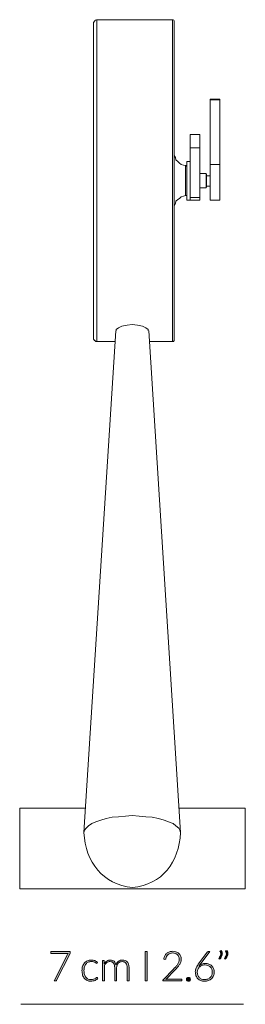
# Model space of a CAD drawing. Header units: inches. Extents: x 40 to 168, y -197 to -113.
# Tile 3 of 3: x 149 to 168, y -197 to -113. Entities that reach past the tile are written whole.
import ezdxf

# ---------------------------------------------------------------- set-up
doc = ezdxf.new("R2010")
doc.units = ezdxf.units.IN
doc.header["$MEASUREMENT"] = 0
doc.layers.add('Capa 1', color=7, linetype='Continuous')

# ---------------------------------------------------------------- blocks, each defined once
blk = doc.blocks.new('block 5')
at = {"layer": 'Capa 1'}
h = blk.add_hatch(color=250, dxfattribs=at)
h.dxf.hatch_style = 2
edge = h.paths.add_edge_path()
edge.add_spline(control_points=[(153.597, -192.561), (153.597, -192.561), (153.597, -192.637), (153.597, -192.637), (153.597, -192.657), (153.595, -192.674), (153.591, -192.688), (153.587, -192.703), (153.582, -192.716), (153.576, -192.726), (153.576, -192.726), (152.435, -194.986), (152.435, -194.986), (152.425, -195.005), (152.413, -195.02), (152.397, -195.032), (152.381, -195.043), (152.36, -195.049), (152.335, -195.049), (152.335, -195.049), (152.22, -195.049), (152.22, -195.049), (152.22, -195.049), (153.368, -192.799), (153.368, -192.799), (153.384, -192.768), (153.402, -192.74), (153.423, -192.716), (153.423, -192.716), (151.988, -192.716), (151.988, -192.716), (151.975, -192.716), (151.964, -192.711), (151.956, -192.701), (151.947, -192.692), (151.942, -192.681), (151.942, -192.668), (151.942, -192.668), (151.942, -192.561), (151.942, -192.561), (151.942, -192.561), (153.597, -192.561), (153.597, -192.561)], knot_values=[0, 0, 0, 0, 1, 1, 1, 2, 2, 2, 3, 3, 3, 4, 4, 4, 5, 5, 5, 6, 6, 6, 7, 7, 7, 8, 8, 8, 9, 9, 9, 10, 10, 10, 11, 11, 11, 12, 12, 12, 13, 13, 13, 14, 14, 14, 14], degree=3, periodic=1)
h = blk.add_hatch(color=250, dxfattribs=at)
h.dxf.hatch_style = 2
edge = h.paths.add_edge_path()
edge.add_spline(control_points=[(155.869, -193.533), (155.863, -193.539), (155.857, -193.544), (155.852, -193.548), (155.847, -193.552), (155.84, -193.554), (155.83, -193.554), (155.819, -193.554), (155.802, -193.546), (155.782, -193.531), (155.761, -193.515), (155.734, -193.497), (155.7, -193.479), (155.666, -193.46), (155.624, -193.443), (155.573, -193.427), (155.522, -193.411), (155.46, -193.403), (155.387, -193.403), (155.286, -193.403), (155.197, -193.421), (155.119, -193.457), (155.041, -193.492), (154.975, -193.544), (154.922, -193.611), (154.869, -193.678), (154.828, -193.758), (154.8, -193.853), (154.772, -193.949), (154.757, -194.055), (154.757, -194.173), (154.757, -194.296), (154.772, -194.405), (154.801, -194.5), (154.829, -194.596), (154.87, -194.675), (154.923, -194.74), (154.976, -194.806), (155.04, -194.855), (155.114, -194.889), (155.189, -194.923), (155.273, -194.94), (155.364, -194.94), (155.449, -194.94), (155.519, -194.93), (155.576, -194.91), (155.633, -194.89), (155.68, -194.868), (155.717, -194.845), (155.754, -194.822), (155.783, -194.8), (155.805, -194.78), (155.826, -194.76), (155.844, -194.75), (155.856, -194.75), (155.872, -194.75), (155.884, -194.756), (155.892, -194.768), (155.892, -194.768), (155.937, -194.824), (155.937, -194.824), (155.911, -194.859), (155.876, -194.892), (155.835, -194.922), (155.794, -194.953), (155.748, -194.979), (155.697, -195.001), (155.645, -195.024), (155.589, -195.041), (155.528, -195.054), (155.468, -195.065), (155.405, -195.072), (155.34, -195.072), (155.228, -195.072), (155.126, -195.052), (155.034, -195.011), (154.942, -194.971), (154.863, -194.912), (154.797, -194.835), (154.731, -194.759), (154.679, -194.664), (154.642, -194.553), (154.606, -194.442), (154.587, -194.315), (154.587, -194.173), (154.587, -194.039), (154.605, -193.918), (154.64, -193.807), (154.675, -193.698), (154.726, -193.603), (154.794, -193.523), (154.861, -193.443), (154.944, -193.381), (155.042, -193.337), (155.14, -193.293), (155.252, -193.271), (155.378, -193.271), (155.492, -193.271), (155.593, -193.289), (155.682, -193.326), (155.77, -193.362), (155.847, -193.411), (155.913, -193.474), (155.913, -193.474), (155.869, -193.533), (155.869, -193.533)], knot_values=[0, 0, 0, 0, 1, 1, 1, 2, 2, 2, 3, 3, 3, 4, 4, 4, 5, 5, 5, 6, 6, 6, 7, 7, 7, 8, 8, 8, 9, 9, 9, 10, 10, 10, 11, 11, 11, 12, 12, 12, 13, 13, 13, 14, 14, 14, 15, 15, 15, 16, 16, 16, 17, 17, 17, 18, 18, 18, 19, 19, 19, 20, 20, 20, 21, 21, 21, 22, 22, 22, 23, 23, 23, 24, 24, 24, 25, 25, 25, 26, 26, 26, 27, 27, 27, 28, 28, 28, 29, 29, 29, 30, 30, 30, 31, 31, 31, 32, 32, 32, 33, 33, 33, 34, 34, 34, 35, 35, 35, 35], degree=3, periodic=1)
h = blk.add_hatch(color=250, dxfattribs=at)
h.dxf.hatch_style = 2
edge = h.paths.add_edge_path()
edge.add_spline(control_points=[(156.317, -195.049), (156.317, -195.049), (156.317, -193.299), (156.317, -193.299), (156.317, -193.299), (156.409, -193.299), (156.409, -193.299), (156.439, -193.299), (156.457, -193.314), (156.461, -193.344), (156.461, -193.344), (156.477, -193.596), (156.477, -193.596), (156.511, -193.548), (156.548, -193.505), (156.586, -193.465), (156.625, -193.425), (156.666, -193.39), (156.711, -193.362), (156.754, -193.333), (156.801, -193.311), (156.851, -193.295), (156.901, -193.28), (156.953, -193.271), (157.009, -193.271), (157.136, -193.271), (157.238, -193.308), (157.314, -193.383), (157.391, -193.457), (157.442, -193.561), (157.469, -193.694), (157.49, -193.621), (157.52, -193.558), (157.558, -193.506), (157.596, -193.452), (157.639, -193.409), (157.689, -193.374), (157.738, -193.339), (157.791, -193.314), (157.849, -193.297), (157.907, -193.28), (157.967, -193.271), (158.028, -193.271), (158.114, -193.271), (158.192, -193.286), (158.261, -193.315), (158.33, -193.343), (158.389, -193.386), (158.438, -193.442), (158.486, -193.498), (158.523, -193.568), (158.549, -193.65), (158.575, -193.731), (158.587, -193.825), (158.587, -193.931), (158.587, -193.931), (158.587, -195.049), (158.587, -195.049), (158.587, -195.049), (158.42, -195.049), (158.42, -195.049), (158.42, -195.049), (158.42, -193.931), (158.42, -193.931), (158.42, -193.76), (158.383, -193.629), (158.31, -193.539), (158.236, -193.45), (158.13, -193.405), (157.993, -193.405), (157.932, -193.405), (157.874, -193.416), (157.818, -193.439), (157.763, -193.461), (157.713, -193.494), (157.671, -193.538), (157.628, -193.582), (157.594, -193.636), (157.569, -193.702), (157.543, -193.768), (157.531, -193.844), (157.531, -193.931), (157.531, -193.931), (157.531, -195.049), (157.531, -195.049), (157.531, -195.049), (157.364, -195.049), (157.364, -195.049), (157.364, -195.049), (157.364, -193.931), (157.364, -193.931), (157.364, -193.76), (157.33, -193.631), (157.262, -193.541), (157.194, -193.45), (157.095, -193.405), (156.964, -193.405), (156.87, -193.405), (156.781, -193.433), (156.701, -193.49), (156.62, -193.547), (156.548, -193.626), (156.485, -193.727), (156.485, -193.727), (156.485, -195.049), (156.485, -195.049), (156.485, -195.049), (156.317, -195.049), (156.317, -195.049)], knot_values=[0, 0, 0, 0, 1, 1, 1, 2, 2, 2, 3, 3, 3, 4, 4, 4, 5, 5, 5, 6, 6, 6, 7, 7, 7, 8, 8, 8, 9, 9, 9, 10, 10, 10, 11, 11, 11, 12, 12, 12, 13, 13, 13, 14, 14, 14, 15, 15, 15, 16, 16, 16, 17, 17, 17, 18, 18, 18, 19, 19, 19, 20, 20, 20, 21, 21, 21, 22, 22, 22, 23, 23, 23, 24, 24, 24, 25, 25, 25, 26, 26, 26, 27, 27, 27, 28, 28, 28, 29, 29, 29, 30, 30, 30, 31, 31, 31, 32, 32, 32, 33, 33, 33, 34, 34, 34, 35, 35, 35, 36, 36, 36, 36], degree=3, periodic=1)
at = {"layer": 'Capa 1', "lineweight": 0}
for points, knots in [([(153.597, -192.561), (153.597, -192.561), (153.597, -192.637), (153.597, -192.637), (153.597, -192.657), (153.595, -192.674), (153.591, -192.688), (153.587, -192.703), (153.582, -192.716), (153.576, -192.726), (153.576, -192.726), (152.435, -194.986), (152.435, -194.986), (152.425, -195.005), (152.413, -195.02), (152.397, -195.032), (152.381, -195.043), (152.36, -195.049), (152.335, -195.049), (152.335, -195.049), (152.22, -195.049), (152.22, -195.049), (152.22, -195.049), (153.368, -192.799), (153.368, -192.799), (153.384, -192.768), (153.402, -192.74), (153.423, -192.716), (153.423, -192.716), (151.988, -192.716), (151.988, -192.716), (151.975, -192.716), (151.964, -192.711), (151.956, -192.701), (151.947, -192.692), (151.942, -192.681), (151.942, -192.668), (151.942, -192.668), (151.942, -192.561), (151.942, -192.561), (151.942, -192.561), (153.597, -192.561), (153.597, -192.561)], [0, 0, 0, 0, 1, 1, 1, 2, 2, 2, 3, 3, 3, 4, 4, 4, 5, 5, 5, 6, 6, 6, 7, 7, 7, 8, 8, 8, 9, 9, 9, 10, 10, 10, 11, 11, 11, 12, 12, 12, 13, 13, 13, 14, 14, 14, 14]), ([(155.869, -193.533), (155.863, -193.539), (155.857, -193.544), (155.852, -193.548), (155.847, -193.552), (155.84, -193.554), (155.83, -193.554), (155.819, -193.554), (155.802, -193.546), (155.782, -193.531), (155.761, -193.515), (155.734, -193.497), (155.7, -193.479), (155.666, -193.46), (155.624, -193.443), (155.573, -193.427), (155.522, -193.411), (155.46, -193.403), (155.387, -193.403), (155.286, -193.403), (155.197, -193.421), (155.119, -193.457), (155.041, -193.492), (154.975, -193.544), (154.922, -193.611), (154.869, -193.678), (154.828, -193.758), (154.8, -193.853), (154.772, -193.949), (154.757, -194.055), (154.757, -194.173), (154.757, -194.296), (154.772, -194.405), (154.801, -194.5), (154.829, -194.596), (154.87, -194.675), (154.923, -194.74), (154.976, -194.806), (155.04, -194.855), (155.114, -194.889), (155.189, -194.923), (155.273, -194.94), (155.364, -194.94), (155.449, -194.94), (155.519, -194.93), (155.576, -194.91), (155.633, -194.89), (155.68, -194.868), (155.717, -194.845), (155.754, -194.822), (155.783, -194.8), (155.805, -194.78), (155.826, -194.76), (155.844, -194.75), (155.856, -194.75), (155.872, -194.75), (155.884, -194.756), (155.892, -194.768), (155.892, -194.768), (155.937, -194.824), (155.937, -194.824), (155.911, -194.859), (155.876, -194.892), (155.835, -194.922), (155.794, -194.953), (155.748, -194.979), (155.697, -195.001), (155.645, -195.024), (155.589, -195.041), (155.528, -195.054), (155.468, -195.065), (155.405, -195.072), (155.34, -195.072), (155.228, -195.072), (155.126, -195.052), (155.034, -195.011), (154.942, -194.971), (154.863, -194.912), (154.797, -194.835), (154.731, -194.759), (154.679, -194.664), (154.642, -194.553), (154.606, -194.442), (154.587, -194.315), (154.587, -194.173), (154.587, -194.039), (154.605, -193.918), (154.64, -193.807), (154.675, -193.698), (154.726, -193.603), (154.794, -193.523), (154.861, -193.443), (154.944, -193.381), (155.042, -193.337), (155.14, -193.293), (155.252, -193.271), (155.378, -193.271), (155.492, -193.271), (155.593, -193.289), (155.682, -193.326), (155.77, -193.362), (155.847, -193.411), (155.913, -193.474), (155.913, -193.474), (155.869, -193.533), (155.869, -193.533)], [0, 0, 0, 0, 1, 1, 1, 2, 2, 2, 3, 3, 3, 4, 4, 4, 5, 5, 5, 6, 6, 6, 7, 7, 7, 8, 8, 8, 9, 9, 9, 10, 10, 10, 11, 11, 11, 12, 12, 12, 13, 13, 13, 14, 14, 14, 15, 15, 15, 16, 16, 16, 17, 17, 17, 18, 18, 18, 19, 19, 19, 20, 20, 20, 21, 21, 21, 22, 22, 22, 23, 23, 23, 24, 24, 24, 25, 25, 25, 26, 26, 26, 27, 27, 27, 28, 28, 28, 29, 29, 29, 30, 30, 30, 31, 31, 31, 32, 32, 32, 33, 33, 33, 34, 34, 34, 35, 35, 35, 35]), ([(156.317, -195.049), (156.317, -195.049), (156.317, -193.299), (156.317, -193.299), (156.317, -193.299), (156.409, -193.299), (156.409, -193.299), (156.439, -193.299), (156.457, -193.314), (156.461, -193.344), (156.461, -193.344), (156.477, -193.596), (156.477, -193.596), (156.511, -193.548), (156.548, -193.505), (156.586, -193.465), (156.625, -193.425), (156.666, -193.39), (156.711, -193.362), (156.754, -193.333), (156.801, -193.311), (156.851, -193.295), (156.901, -193.28), (156.953, -193.271), (157.009, -193.271), (157.136, -193.271), (157.238, -193.308), (157.314, -193.383), (157.391, -193.457), (157.442, -193.561), (157.469, -193.694), (157.49, -193.621), (157.52, -193.558), (157.558, -193.506), (157.596, -193.452), (157.639, -193.409), (157.689, -193.374), (157.738, -193.339), (157.791, -193.314), (157.849, -193.297), (157.907, -193.28), (157.967, -193.271), (158.028, -193.271), (158.114, -193.271), (158.192, -193.286), (158.261, -193.315), (158.33, -193.343), (158.389, -193.386), (158.438, -193.442), (158.486, -193.498), (158.523, -193.568), (158.549, -193.65), (158.575, -193.731), (158.587, -193.825), (158.587, -193.931), (158.587, -193.931), (158.587, -195.049), (158.587, -195.049), (158.587, -195.049), (158.42, -195.049), (158.42, -195.049), (158.42, -195.049), (158.42, -193.931), (158.42, -193.931), (158.42, -193.76), (158.383, -193.629), (158.31, -193.539), (158.236, -193.45), (158.13, -193.405), (157.993, -193.405), (157.932, -193.405), (157.874, -193.416), (157.818, -193.439), (157.763, -193.461), (157.713, -193.494), (157.671, -193.538), (157.628, -193.582), (157.594, -193.636), (157.569, -193.702), (157.543, -193.768), (157.531, -193.844), (157.531, -193.931), (157.531, -193.931), (157.531, -195.049), (157.531, -195.049), (157.531, -195.049), (157.364, -195.049), (157.364, -195.049), (157.364, -195.049), (157.364, -193.931), (157.364, -193.931), (157.364, -193.76), (157.33, -193.631), (157.262, -193.541), (157.194, -193.45), (157.095, -193.405), (156.964, -193.405), (156.87, -193.405), (156.781, -193.433), (156.701, -193.49), (156.62, -193.547), (156.548, -193.626), (156.485, -193.727), (156.485, -193.727), (156.485, -195.049), (156.485, -195.049), (156.485, -195.049), (156.317, -195.049), (156.317, -195.049)], [0, 0, 0, 0, 1, 1, 1, 2, 2, 2, 3, 3, 3, 4, 4, 4, 5, 5, 5, 6, 6, 6, 7, 7, 7, 8, 8, 8, 9, 9, 9, 10, 10, 10, 11, 11, 11, 12, 12, 12, 13, 13, 13, 14, 14, 14, 15, 15, 15, 16, 16, 16, 17, 17, 17, 18, 18, 18, 19, 19, 19, 20, 20, 20, 21, 21, 21, 22, 22, 22, 23, 23, 23, 24, 24, 24, 25, 25, 25, 26, 26, 26, 27, 27, 27, 28, 28, 28, 29, 29, 29, 30, 30, 30, 31, 31, 31, 32, 32, 32, 33, 33, 33, 34, 34, 34, 35, 35, 35, 36, 36, 36, 36])]:
    blk.add_open_spline(points, degree=3, knots=knots, dxfattribs=at)
blk = doc.blocks.new('block 7')
at = {"layer": 'Capa 1'}
h = blk.add_hatch(color=250, dxfattribs=at)
h.dxf.hatch_style = 2
edge = h.paths.add_edge_path()
edge.add_spline(control_points=[(166.433, -192.452), (166.459, -192.496), (166.478, -192.541), (166.489, -192.584), (166.501, -192.628), (166.507, -192.673), (166.507, -192.717), (166.507, -192.809), (166.485, -192.896), (166.44, -192.981), (166.396, -193.065), (166.338, -193.142), (166.266, -193.211), (166.266, -193.211), (166.217, -193.18), (166.217, -193.18), (166.209, -193.173), (166.204, -193.164), (166.204, -193.155), (166.204, -193.146), (166.208, -193.138), (166.215, -193.131), (166.26, -193.072), (166.297, -193.013), (166.326, -192.954), (166.355, -192.895), (166.37, -192.834), (166.37, -192.77), (166.37, -192.702), (166.35, -192.633), (166.309, -192.561), (166.303, -192.551), (166.3, -192.542), (166.3, -192.533), (166.3, -192.516), (166.309, -192.504), (166.326, -192.497), (166.326, -192.497), (166.433, -192.452), (166.433, -192.452)], knot_values=[0, 0, 0, 0, 1, 1, 1, 2, 2, 2, 3, 3, 3, 4, 4, 4, 5, 5, 5, 6, 6, 6, 7, 7, 7, 8, 8, 8, 9, 9, 9, 10, 10, 10, 11, 11, 11, 12, 12, 12, 13, 13, 13, 13], degree=3, periodic=1)
edge = h.paths.add_edge_path()
edge.add_spline(control_points=[(166.906, -192.452), (166.932, -192.496), (166.951, -192.541), (166.962, -192.584), (166.974, -192.628), (166.98, -192.673), (166.98, -192.717), (166.98, -192.809), (166.958, -192.896), (166.913, -192.981), (166.869, -193.065), (166.811, -193.142), (166.739, -193.211), (166.739, -193.211), (166.69, -193.18), (166.69, -193.18), (166.682, -193.173), (166.678, -193.164), (166.678, -193.155), (166.678, -193.146), (166.681, -193.138), (166.688, -193.131), (166.733, -193.072), (166.77, -193.013), (166.799, -192.954), (166.828, -192.895), (166.843, -192.834), (166.843, -192.77), (166.843, -192.702), (166.823, -192.633), (166.782, -192.561), (166.776, -192.551), (166.773, -192.542), (166.773, -192.533), (166.773, -192.516), (166.782, -192.504), (166.799, -192.497), (166.799, -192.497), (166.906, -192.452), (166.906, -192.452)], knot_values=[0, 0, 0, 0, 1, 1, 1, 2, 2, 2, 3, 3, 3, 4, 4, 4, 5, 5, 5, 6, 6, 6, 7, 7, 7, 8, 8, 8, 9, 9, 9, 10, 10, 10, 11, 11, 11, 12, 12, 12, 13, 13, 13, 13], degree=3, periodic=1)
h = blk.add_hatch(color=250, dxfattribs=at)
h.dxf.hatch_style = 2
h.paths.add_polyline_path([(160.122, -195.049), (159.941, -195.049), (159.941, -192.561), (160.122, -192.561)])
h = blk.add_hatch(color=250, dxfattribs=at)
h.dxf.hatch_style = 2
edge = h.paths.add_edge_path()
edge.add_spline(control_points=[(162.296, -192.533), (162.39, -192.533), (162.481, -192.546), (162.567, -192.574), (162.653, -192.602), (162.729, -192.644), (162.795, -192.699), (162.861, -192.754), (162.913, -192.824), (162.952, -192.908), (162.99, -192.992), (163.01, -193.09), (163.01, -193.203), (163.01, -193.297), (162.995, -193.384), (162.966, -193.464), (162.938, -193.544), (162.899, -193.621), (162.85, -193.695), (162.8, -193.769), (162.743, -193.841), (162.678, -193.911), (162.613, -193.98), (162.545, -194.051), (162.473, -194.124), (162.473, -194.124), (161.694, -194.919), (161.694, -194.919), (161.732, -194.91), (161.771, -194.903), (161.811, -194.898), (161.852, -194.893), (161.892, -194.891), (161.933, -194.891), (161.933, -194.891), (163.008, -194.891), (163.008, -194.891), (163.026, -194.891), (163.042, -194.897), (163.053, -194.908), (163.064, -194.919), (163.069, -194.933), (163.069, -194.95), (163.069, -194.95), (163.069, -195.049), (163.069, -195.049), (163.069, -195.049), (161.464, -195.049), (161.464, -195.049), (161.464, -195.049), (161.464, -194.989), (161.464, -194.989), (161.464, -194.977), (161.467, -194.963), (161.474, -194.95), (161.48, -194.937), (161.488, -194.925), (161.497, -194.915), (161.497, -194.915), (162.347, -194.055), (162.347, -194.055), (162.417, -193.984), (162.482, -193.915), (162.542, -193.848), (162.602, -193.781), (162.653, -193.714), (162.697, -193.646), (162.741, -193.578), (162.776, -193.508), (162.801, -193.437), (162.826, -193.365), (162.839, -193.289), (162.839, -193.208), (162.839, -193.116), (162.824, -193.037), (162.793, -192.969), (162.763, -192.903), (162.722, -192.847), (162.671, -192.803), (162.62, -192.76), (162.561, -192.728), (162.495, -192.707), (162.429, -192.686), (162.359, -192.675), (162.287, -192.675), (162.208, -192.675), (162.136, -192.687), (162.07, -192.711), (162.004, -192.735), (161.945, -192.769), (161.894, -192.812), (161.843, -192.854), (161.801, -192.905), (161.767, -192.965), (161.734, -193.024), (161.711, -193.089), (161.698, -193.159), (161.686, -193.2), (161.662, -193.22), (161.627, -193.22), (161.625, -193.22), (161.622, -193.22), (161.619, -193.22), (161.615, -193.219), (161.612, -193.219), (161.61, -193.219), (161.61, -193.219), (161.525, -193.204), (161.525, -193.204), (161.539, -193.098), (161.568, -193.003), (161.613, -192.92), (161.656, -192.836), (161.712, -192.766), (161.779, -192.708), (161.845, -192.651), (161.923, -192.608), (162.011, -192.577), (162.099, -192.548), (162.194, -192.533), (162.296, -192.533)], knot_values=[0, 0, 0, 0, 1, 1, 1, 2, 2, 2, 3, 3, 3, 4, 4, 4, 5, 5, 5, 6, 6, 6, 7, 7, 7, 8, 8, 8, 9, 9, 9, 10, 10, 10, 11, 11, 11, 12, 12, 12, 13, 13, 13, 14, 14, 14, 15, 15, 15, 16, 16, 16, 17, 17, 17, 18, 18, 18, 19, 19, 19, 20, 20, 20, 21, 21, 21, 22, 22, 22, 23, 23, 23, 24, 24, 24, 25, 25, 25, 26, 26, 26, 27, 27, 27, 28, 28, 28, 29, 29, 29, 30, 30, 30, 31, 31, 31, 32, 32, 32, 33, 33, 33, 34, 34, 34, 35, 35, 35, 36, 36, 36, 37, 37, 37, 38, 38, 38, 39, 39, 39, 40, 40, 40, 40], degree=3, periodic=1)
h = blk.add_hatch(color=250, dxfattribs=at)
h.dxf.hatch_style = 2
edge = h.paths.add_edge_path()
edge.add_spline(control_points=[(165.076, -193.561), (165.182, -193.561), (165.281, -193.579), (165.371, -193.614), (165.461, -193.65), (165.539, -193.699), (165.604, -193.763), (165.669, -193.827), (165.72, -193.904), (165.757, -193.995), (165.794, -194.086), (165.812, -194.188), (165.812, -194.3), (165.812, -194.412), (165.792, -194.516), (165.752, -194.611), (165.712, -194.706), (165.655, -194.788), (165.583, -194.857), (165.511, -194.926), (165.425, -194.981), (165.324, -195.019), (165.223, -195.058), (165.112, -195.077), (164.991, -195.077), (164.875, -195.077), (164.769, -195.059), (164.673, -195.021), (164.577, -194.983), (164.494, -194.93), (164.426, -194.859), (164.357, -194.789), (164.304, -194.703), (164.267, -194.602), (164.229, -194.5), (164.21, -194.385), (164.21, -194.258), (164.21, -194.161), (164.235, -194.051), (164.285, -193.928), (164.333, -193.806), (164.414, -193.668), (164.527, -193.516), (164.527, -193.516), (165.206, -192.602), (165.206, -192.602), (165.226, -192.575), (165.256, -192.561), (165.295, -192.561), (165.295, -192.561), (165.443, -192.561), (165.443, -192.561), (165.443, -192.561), (164.701, -193.53), (164.701, -193.53), (164.665, -193.578), (164.631, -193.623), (164.601, -193.665), (164.57, -193.707), (164.543, -193.749), (164.518, -193.79), (164.587, -193.718), (164.669, -193.663), (164.764, -193.622), (164.86, -193.582), (164.963, -193.561), (165.076, -193.561)], knot_values=[0, 0, 0, 0, 1, 1, 1, 2, 2, 2, 3, 3, 3, 4, 4, 4, 5, 5, 5, 6, 6, 6, 7, 7, 7, 8, 8, 8, 9, 9, 9, 10, 10, 10, 11, 11, 11, 12, 12, 12, 13, 13, 13, 14, 14, 14, 15, 15, 15, 16, 16, 16, 17, 17, 17, 18, 18, 18, 19, 19, 19, 20, 20, 20, 21, 21, 21, 22, 22, 22, 22], degree=3, periodic=1)
edge = h.paths.add_edge_path()
edge.add_spline(control_points=[(164.374, -194.299), (164.374, -194.391), (164.388, -194.476), (164.417, -194.555), (164.446, -194.633), (164.487, -194.701), (164.539, -194.758), (164.592, -194.815), (164.657, -194.859), (164.733, -194.891), (164.809, -194.922), (164.895, -194.938), (164.989, -194.938), (165.09, -194.938), (165.181, -194.922), (165.262, -194.891), (165.343, -194.859), (165.412, -194.815), (165.469, -194.76), (165.525, -194.704), (165.569, -194.638), (165.6, -194.561), (165.63, -194.485), (165.645, -194.401), (165.645, -194.31), (165.645, -194.216), (165.631, -194.13), (165.601, -194.053), (165.571, -193.976), (165.529, -193.911), (165.474, -193.858), (165.419, -193.805), (165.355, -193.763), (165.28, -193.735), (165.205, -193.706), (165.121, -193.692), (165.03, -193.692), (164.927, -193.692), (164.834, -193.709), (164.753, -193.745), (164.671, -193.781), (164.603, -193.827), (164.546, -193.884), (164.49, -193.941), (164.447, -194.006), (164.418, -194.078), (164.389, -194.151), (164.374, -194.224), (164.374, -194.299)], knot_values=[0, 0, 0, 0, 1, 1, 1, 2, 2, 2, 3, 3, 3, 4, 4, 4, 5, 5, 5, 6, 6, 6, 7, 7, 7, 8, 8, 8, 9, 9, 9, 10, 10, 10, 11, 11, 11, 12, 12, 12, 13, 13, 13, 14, 14, 14, 15, 15, 15, 16, 16, 16, 16], degree=3, periodic=1)
h = blk.add_hatch(color=250, dxfattribs=at)
h.dxf.hatch_style = 2
edge = h.paths.add_edge_path()
edge.add_spline(control_points=[(163.462, -194.914), (163.462, -194.891), (163.466, -194.87), (163.474, -194.85), (163.482, -194.83), (163.494, -194.813), (163.508, -194.799), (163.523, -194.784), (163.54, -194.772), (163.559, -194.764), (163.578, -194.755), (163.6, -194.75), (163.623, -194.75), (163.645, -194.75), (163.666, -194.755), (163.686, -194.764), (163.706, -194.772), (163.724, -194.784), (163.738, -194.799), (163.753, -194.813), (163.765, -194.83), (163.774, -194.85), (163.782, -194.87), (163.787, -194.891), (163.787, -194.914), (163.787, -194.937), (163.782, -194.959), (163.774, -194.978), (163.765, -194.997), (163.753, -195.014), (163.738, -195.029), (163.724, -195.043), (163.706, -195.055), (163.686, -195.063), (163.666, -195.072), (163.645, -195.076), (163.623, -195.076), (163.578, -195.076), (163.539, -195.06), (163.508, -195.029), (163.477, -194.998), (163.462, -194.959), (163.462, -194.914)], knot_values=[0, 0, 0, 0, 1, 1, 1, 2, 2, 2, 3, 3, 3, 4, 4, 4, 5, 5, 5, 6, 6, 6, 7, 7, 7, 8, 8, 8, 9, 9, 9, 10, 10, 10, 11, 11, 11, 12, 12, 12, 13, 13, 13, 14, 14, 14, 14], degree=3, periodic=1)
at = {"layer": 'Capa 1', "lineweight": 0}
blk.add_lwpolyline([(160.122, -195.049), (159.941, -195.049), (159.941, -192.561), (160.122, -192.561), (160.122, -195.049)], dxfattribs=at)
for points, knots in [([(166.433, -192.452), (166.459, -192.496), (166.478, -192.541), (166.489, -192.584), (166.501, -192.628), (166.507, -192.673), (166.507, -192.717), (166.507, -192.809), (166.485, -192.896), (166.44, -192.981), (166.396, -193.065), (166.338, -193.142), (166.266, -193.211), (166.266, -193.211), (166.217, -193.18), (166.217, -193.18), (166.209, -193.173), (166.204, -193.164), (166.204, -193.155), (166.204, -193.146), (166.208, -193.138), (166.215, -193.131), (166.26, -193.072), (166.297, -193.013), (166.326, -192.954), (166.355, -192.895), (166.37, -192.834), (166.37, -192.77), (166.37, -192.702), (166.35, -192.633), (166.309, -192.561), (166.303, -192.551), (166.3, -192.542), (166.3, -192.533), (166.3, -192.516), (166.309, -192.504), (166.326, -192.497), (166.326, -192.497), (166.433, -192.452), (166.433, -192.452)], [0, 0, 0, 0, 1, 1, 1, 2, 2, 2, 3, 3, 3, 4, 4, 4, 5, 5, 5, 6, 6, 6, 7, 7, 7, 8, 8, 8, 9, 9, 9, 10, 10, 10, 11, 11, 11, 12, 12, 12, 13, 13, 13, 13]), ([(166.906, -192.452), (166.932, -192.496), (166.951, -192.541), (166.962, -192.584), (166.974, -192.628), (166.98, -192.673), (166.98, -192.717), (166.98, -192.809), (166.958, -192.896), (166.913, -192.981), (166.869, -193.065), (166.811, -193.142), (166.739, -193.211), (166.739, -193.211), (166.69, -193.18), (166.69, -193.18), (166.682, -193.173), (166.678, -193.164), (166.678, -193.155), (166.678, -193.146), (166.681, -193.138), (166.688, -193.131), (166.733, -193.072), (166.77, -193.013), (166.799, -192.954), (166.828, -192.895), (166.843, -192.834), (166.843, -192.77), (166.843, -192.702), (166.823, -192.633), (166.782, -192.561), (166.776, -192.551), (166.773, -192.542), (166.773, -192.533), (166.773, -192.516), (166.782, -192.504), (166.799, -192.497), (166.799, -192.497), (166.906, -192.452), (166.906, -192.452)], [0, 0, 0, 0, 1, 1, 1, 2, 2, 2, 3, 3, 3, 4, 4, 4, 5, 5, 5, 6, 6, 6, 7, 7, 7, 8, 8, 8, 9, 9, 9, 10, 10, 10, 11, 11, 11, 12, 12, 12, 13, 13, 13, 13]), ([(162.296, -192.533), (162.39, -192.533), (162.481, -192.546), (162.567, -192.574), (162.653, -192.602), (162.729, -192.644), (162.795, -192.699), (162.861, -192.754), (162.913, -192.824), (162.952, -192.908), (162.99, -192.992), (163.01, -193.09), (163.01, -193.203), (163.01, -193.297), (162.995, -193.384), (162.966, -193.464), (162.938, -193.544), (162.899, -193.621), (162.85, -193.695), (162.8, -193.769), (162.743, -193.841), (162.678, -193.911), (162.613, -193.98), (162.545, -194.051), (162.473, -194.124), (162.473, -194.124), (161.694, -194.919), (161.694, -194.919), (161.732, -194.91), (161.771, -194.903), (161.811, -194.898), (161.852, -194.893), (161.892, -194.891), (161.933, -194.891), (161.933, -194.891), (163.008, -194.891), (163.008, -194.891), (163.026, -194.891), (163.042, -194.897), (163.053, -194.908), (163.064, -194.919), (163.069, -194.933), (163.069, -194.95), (163.069, -194.95), (163.069, -195.049), (163.069, -195.049), (163.069, -195.049), (161.464, -195.049), (161.464, -195.049), (161.464, -195.049), (161.464, -194.989), (161.464, -194.989), (161.464, -194.977), (161.467, -194.963), (161.474, -194.95), (161.48, -194.937), (161.488, -194.925), (161.497, -194.915), (161.497, -194.915), (162.347, -194.055), (162.347, -194.055), (162.417, -193.984), (162.482, -193.915), (162.542, -193.848), (162.602, -193.781), (162.653, -193.714), (162.697, -193.646), (162.741, -193.578), (162.776, -193.508), (162.801, -193.437), (162.826, -193.365), (162.839, -193.289), (162.839, -193.208), (162.839, -193.116), (162.824, -193.037), (162.793, -192.969), (162.763, -192.903), (162.722, -192.847), (162.671, -192.803), (162.62, -192.76), (162.561, -192.728), (162.495, -192.707), (162.429, -192.686), (162.359, -192.675), (162.287, -192.675), (162.208, -192.675), (162.136, -192.687), (162.07, -192.711), (162.004, -192.735), (161.945, -192.769), (161.894, -192.812), (161.843, -192.854), (161.801, -192.905), (161.767, -192.965), (161.734, -193.024), (161.711, -193.089), (161.698, -193.159), (161.686, -193.2), (161.662, -193.22), (161.627, -193.22), (161.625, -193.22), (161.622, -193.22), (161.619, -193.22), (161.615, -193.219), (161.612, -193.219), (161.61, -193.219), (161.61, -193.219), (161.525, -193.204), (161.525, -193.204), (161.539, -193.098), (161.568, -193.003), (161.613, -192.92), (161.656, -192.836), (161.712, -192.766), (161.779, -192.708), (161.845, -192.651), (161.923, -192.608), (162.011, -192.577), (162.099, -192.548), (162.194, -192.533), (162.296, -192.533)], [0, 0, 0, 0, 1, 1, 1, 2, 2, 2, 3, 3, 3, 4, 4, 4, 5, 5, 5, 6, 6, 6, 7, 7, 7, 8, 8, 8, 9, 9, 9, 10, 10, 10, 11, 11, 11, 12, 12, 12, 13, 13, 13, 14, 14, 14, 15, 15, 15, 16, 16, 16, 17, 17, 17, 18, 18, 18, 19, 19, 19, 20, 20, 20, 21, 21, 21, 22, 22, 22, 23, 23, 23, 24, 24, 24, 25, 25, 25, 26, 26, 26, 27, 27, 27, 28, 28, 28, 29, 29, 29, 30, 30, 30, 31, 31, 31, 32, 32, 32, 33, 33, 33, 34, 34, 34, 35, 35, 35, 36, 36, 36, 37, 37, 37, 38, 38, 38, 39, 39, 39, 40, 40, 40, 40]), ([(165.076, -193.561), (165.182, -193.561), (165.281, -193.579), (165.371, -193.614), (165.461, -193.65), (165.539, -193.699), (165.604, -193.763), (165.669, -193.827), (165.72, -193.904), (165.757, -193.995), (165.794, -194.086), (165.812, -194.188), (165.812, -194.3), (165.812, -194.412), (165.792, -194.516), (165.752, -194.611), (165.712, -194.706), (165.655, -194.788), (165.583, -194.857), (165.511, -194.926), (165.425, -194.981), (165.324, -195.019), (165.223, -195.058), (165.112, -195.077), (164.991, -195.077), (164.875, -195.077), (164.769, -195.059), (164.673, -195.021), (164.577, -194.983), (164.494, -194.93), (164.426, -194.859), (164.357, -194.789), (164.304, -194.703), (164.267, -194.602), (164.229, -194.5), (164.21, -194.385), (164.21, -194.258), (164.21, -194.161), (164.235, -194.051), (164.285, -193.928), (164.333, -193.806), (164.414, -193.668), (164.527, -193.516), (164.527, -193.516), (165.206, -192.602), (165.206, -192.602), (165.226, -192.575), (165.256, -192.561), (165.295, -192.561), (165.295, -192.561), (165.443, -192.561), (165.443, -192.561), (165.443, -192.561), (164.701, -193.53), (164.701, -193.53), (164.665, -193.578), (164.631, -193.623), (164.601, -193.665), (164.57, -193.707), (164.543, -193.749), (164.518, -193.79), (164.587, -193.718), (164.669, -193.663), (164.764, -193.622), (164.86, -193.582), (164.963, -193.561), (165.076, -193.561)], [0, 0, 0, 0, 1, 1, 1, 2, 2, 2, 3, 3, 3, 4, 4, 4, 5, 5, 5, 6, 6, 6, 7, 7, 7, 8, 8, 8, 9, 9, 9, 10, 10, 10, 11, 11, 11, 12, 12, 12, 13, 13, 13, 14, 14, 14, 15, 15, 15, 16, 16, 16, 17, 17, 17, 18, 18, 18, 19, 19, 19, 20, 20, 20, 21, 21, 21, 22, 22, 22, 22]), ([(164.374, -194.299), (164.374, -194.391), (164.388, -194.476), (164.417, -194.555), (164.446, -194.633), (164.487, -194.701), (164.539, -194.758), (164.592, -194.815), (164.657, -194.859), (164.733, -194.891), (164.809, -194.922), (164.895, -194.938), (164.989, -194.938), (165.09, -194.938), (165.181, -194.922), (165.262, -194.891), (165.343, -194.859), (165.412, -194.815), (165.469, -194.76), (165.525, -194.704), (165.569, -194.638), (165.6, -194.561), (165.63, -194.485), (165.645, -194.401), (165.645, -194.31), (165.645, -194.216), (165.631, -194.13), (165.601, -194.053), (165.571, -193.976), (165.529, -193.911), (165.474, -193.858), (165.419, -193.805), (165.355, -193.763), (165.28, -193.735), (165.205, -193.706), (165.121, -193.692), (165.03, -193.692), (164.927, -193.692), (164.834, -193.709), (164.753, -193.745), (164.671, -193.781), (164.603, -193.827), (164.546, -193.884), (164.49, -193.941), (164.447, -194.006), (164.418, -194.078), (164.389, -194.151), (164.374, -194.224), (164.374, -194.299)], [0, 0, 0, 0, 1, 1, 1, 2, 2, 2, 3, 3, 3, 4, 4, 4, 5, 5, 5, 6, 6, 6, 7, 7, 7, 8, 8, 8, 9, 9, 9, 10, 10, 10, 11, 11, 11, 12, 12, 12, 13, 13, 13, 14, 14, 14, 15, 15, 15, 16, 16, 16, 16]), ([(163.462, -194.914), (163.462, -194.891), (163.466, -194.87), (163.474, -194.85), (163.482, -194.83), (163.494, -194.813), (163.508, -194.799), (163.523, -194.784), (163.54, -194.772), (163.559, -194.764), (163.578, -194.755), (163.6, -194.75), (163.623, -194.75), (163.645, -194.75), (163.666, -194.755), (163.686, -194.764), (163.706, -194.772), (163.724, -194.784), (163.738, -194.799), (163.753, -194.813), (163.765, -194.83), (163.774, -194.85), (163.782, -194.87), (163.787, -194.891), (163.787, -194.914), (163.787, -194.937), (163.782, -194.959), (163.774, -194.978), (163.765, -194.997), (163.753, -195.014), (163.738, -195.029), (163.724, -195.043), (163.706, -195.055), (163.686, -195.063), (163.666, -195.072), (163.645, -195.076), (163.623, -195.076), (163.578, -195.076), (163.539, -195.06), (163.508, -195.029), (163.477, -194.998), (163.462, -194.959), (163.462, -194.914)], [0, 0, 0, 0, 1, 1, 1, 2, 2, 2, 3, 3, 3, 4, 4, 4, 5, 5, 5, 6, 6, 6, 7, 7, 7, 8, 8, 8, 9, 9, 9, 10, 10, 10, 11, 11, 11, 12, 12, 12, 13, 13, 13, 14, 14, 14, 14])]:
    blk.add_open_spline(points, degree=3, knots=knots, dxfattribs=at)

msp = doc.modelspace()

# ---------------------------------------------------------------- linework, layer by layer
at = {"layer": 'Capa 1', "color": 250, "lineweight": 5}
for points in [[(155.861, -113.361), (155.812, -113.361), (155.764, -113.409), (155.716, -113.409), (155.669, -113.458), (155.62, -113.506), (155.62, -113.554), (155.571, -113.602), (155.571, -113.65)], [(155.571, -140.423), (155.571, -140.423), (155.571, -140.327), (155.571, -140.134), (155.571, -139.892), (155.571, -139.555), (155.571, -139.169), (155.571, -138.639), (155.571, -138.108), (155.571, -137.48), (155.571, -136.757), (155.571, -136.033), (155.571, -135.214), (155.571, -134.345), (155.571, -133.477), (155.571, -132.512), (155.571, -131.547), (155.571, -130.534), (155.571, -129.521), (155.571, -128.46), (155.571, -127.399), (155.571, -126.338), (155.571, -125.324), (155.571, -124.263), (155.571, -123.25), (155.571, -122.237), (155.571, -121.272), (155.571, -120.355), (155.571, -119.487), (155.571, -118.619), (155.571, -117.847), (155.571, -117.075), (155.571, -116.4), (155.571, -115.821), (155.571, -115.29), (155.571, -114.808), (155.571, -114.422), (155.571, -114.085), (155.571, -113.892), (155.571, -113.699), (155.571, -113.65)], [(155.861, -113.361), (155.861, -113.361), (155.861, -113.458), (155.861, -113.602), (155.861, -113.795), (155.861, -114.133), (155.861, -114.519), (155.861, -114.953), (155.861, -115.483), (155.861, -116.111), (155.861, -116.786), (155.861, -117.51), (155.861, -118.281), (155.861, -119.149), (155.861, -120.018), (155.861, -120.935), (155.861, -121.9), (155.861, -122.912), (155.861, -123.925), (155.861, -124.987), (155.861, -126.048), (155.861, -127.109), (155.861, -128.171), (155.861, -129.184), (155.861, -130.245), (155.861, -131.258), (155.861, -132.271), (155.861, -133.236), (155.861, -134.152), (155.861, -135.021), (155.861, -135.889), (155.861, -136.66), (155.861, -137.384), (155.861, -138.06), (155.861, -138.639), (155.861, -139.169), (155.861, -139.603), (155.861, -139.989), (155.861, -140.279), (155.861, -140.519), (155.861, -140.664), (155.861, -140.713)], [(162.277, -113.361), (155.861, -113.361)], [(162.277, -139.796), (162.277, -139.41), (162.277, -138.928), (162.277, -138.349), (162.277, -137.722), (162.277, -136.998), (162.277, -136.275), (162.277, -135.455), (162.277, -134.586), (162.277, -133.669), (162.277, -132.753), (162.277, -131.74), (162.277, -130.775), (162.277, -129.714), (162.277, -128.652), (162.277, -127.64), (162.277, -126.579), (162.277, -125.517), (162.277, -124.456), (162.277, -123.443), (162.277, -122.43), (162.277, -121.417), (162.277, -120.452), (162.277, -119.584), (162.277, -118.716), (162.277, -117.896), (162.277, -117.123), (162.277, -116.448), (162.277, -115.773), (162.277, -115.242), (162.277, -114.712), (162.277, -114.326), (162.277, -113.94), (162.277, -113.699), (162.277, -113.506), (162.277, -113.409), (162.277, -113.361)], [(162.421, -113.506), (162.421, -113.458), (162.373, -113.409), (162.325, -113.361), (162.277, -113.361)], [(162.421, -113.506), (162.421, -113.506), (162.421, -113.602), (162.421, -113.747), (162.421, -113.988), (162.421, -114.278), (162.421, -114.663), (162.421, -115.146), (162.421, -115.676), (162.421, -116.303), (162.421, -116.979), (162.421, -117.751), (162.421, -118.523), (162.421, -119.391), (162.421, -120.307), (162.421, -121.224), (162.421, -122.189), (162.421, -123.202), (162.421, -124.263), (162.421, -125.276), (162.421, -126.338), (162.421, -127.399), (162.421, -128.46), (162.421, -129.521), (162.421, -130.583), (162.421, -131.596), (162.421, -132.56), (162.421, -133.525), (162.421, -134.442), (162.421, -135.31), (162.421, -136.13), (162.421, -136.854), (162.421, -137.577), (162.421, -138.204), (162.421, -138.783), (162.421, -139.266), (162.421, -139.7)], [(165.461, -120.114), (165.461, -120.114), (165.461, -120.163)], [(166.28, -120.114), (165.461, -120.114)], [(165.461, -120.163), (165.461, -120.79), (165.461, -121.465), (165.461, -122.092), (165.461, -122.768), (165.461, -123.492), (165.461, -124.215), (165.461, -124.938), (165.461, -125.662)], [(166.28, -120.163), (165.461, -120.163)], [(166.28, -120.114), (166.28, -120.114), (166.28, -120.163)], [(166.28, -120.163), (166.28, -120.79), (166.28, -121.465), (166.28, -122.092), (166.28, -122.768), (166.28, -123.492), (166.28, -124.215), (166.28, -124.938), (166.28, -125.662)], [(163.771, -123.105), (163.771, -123.105), (163.771, -123.154), (163.771, -123.298), (163.771, -123.492), (163.771, -123.684), (163.771, -123.925), (163.771, -124.119), (163.771, -124.263)], [(164.593, -123.105), (163.771, -123.105)], [(164.593, -123.105), (164.593, -123.105), (164.593, -123.154), (164.593, -123.298), (164.593, -123.492), (164.593, -123.684), (164.593, -123.925), (164.593, -124.119), (164.593, -124.263)], [(163.771, -124.263), (163.771, -124.842), (163.771, -125.421), (163.771, -125.951), (163.771, -126.482), (163.771, -127.013), (163.771, -127.495), (163.771, -127.978), (163.771, -128.46)], [(164.593, -124.263), (163.771, -124.263)], [(164.593, -124.263), (164.593, -124.842), (164.593, -125.421), (164.593, -125.951), (164.593, -126.482), (164.593, -127.013), (164.593, -127.495), (164.593, -127.978), (164.593, -128.46)], [(163.386, -125.759), (163.193, -125.71), (163.001, -125.662), (162.856, -125.566), (162.711, -125.421), (162.565, -125.276), (162.518, -125.083), (162.421, -124.89), (162.421, -124.697)], [(163.483, -128.701), (163.483, -128.652), (163.483, -128.508), (163.483, -128.315), (163.483, -128.074), (163.483, -127.784), (163.483, -127.399), (163.483, -127.061), (163.483, -126.675), (163.483, -126.338), (163.483, -126.048), (163.483, -125.759), (163.483, -125.566), (163.483, -125.469), (163.483, -125.421)], [(163.771, -125.421), (163.483, -125.421)], [(163.386, -128.315), (163.386, -128.267), (163.386, -128.171), (163.386, -127.929), (163.386, -127.688), (163.386, -127.399), (163.386, -127.061), (163.386, -126.723), (163.386, -126.385), (163.386, -126.144), (163.386, -125.951), (163.386, -125.807), (163.386, -125.759)], [(163.483, -125.903), (163.483, -125.856), (163.483, -125.807), (163.434, -125.807), (163.434, -125.759), (163.386, -125.759)], [(165.461, -125.662), (165.461, -125.903), (165.461, -126.241), (165.461, -126.579), (165.461, -126.916), (165.461, -127.302), (165.461, -127.688), (165.461, -127.978), (165.461, -128.267), (165.461, -128.508), (165.461, -128.605), (165.461, -128.701)], [(166.28, -125.662), (165.461, -125.662)], [(166.28, -125.662), (166.28, -125.903), (166.28, -126.241), (166.28, -126.579), (166.28, -126.916), (166.28, -127.302), (166.28, -127.688), (166.28, -127.978), (166.28, -128.267), (166.28, -128.508), (166.28, -128.605), (166.28, -128.701)], [(165.123, -126.434), (164.593, -126.434)], [(165.123, -127.64), (165.123, -127.64), (165.123, -127.592), (165.123, -127.399), (165.123, -127.206), (165.123, -127.013), (165.123, -126.771), (165.123, -126.579), (165.123, -126.482), (165.123, -126.434)], [(165.171, -126.482), (165.123, -126.434)], [(165.171, -127.061), (165.171, -126.819), (165.171, -126.675), (165.171, -126.53), (165.171, -126.482)], [(165.461, -126.627), (165.171, -126.627)], [(165.171, -127.592), (165.171, -127.544), (165.171, -127.447), (165.171, -127.254), (165.171, -127.061)], [(164.593, -127.64), (165.123, -127.64)], [(165.123, -127.64), (165.171, -127.592)], [(165.171, -127.495), (165.461, -127.495)], [(162.421, -129.376), (162.421, -129.184), (162.518, -128.991), (162.565, -128.797), (162.711, -128.652), (162.856, -128.556), (163.001, -128.412), (163.193, -128.364), (163.386, -128.315)], [(163.386, -128.315), (163.386, -128.315), (163.434, -128.315), (163.483, -128.267), (163.483, -128.219)], [(163.483, -128.701), (163.771, -128.701)], [(163.771, -128.701), (163.771, -128.652), (163.771, -128.508), (163.771, -128.46)], [(163.771, -128.46), (163.771, -128.605), (163.771, -128.701)], [(164.593, -128.46), (163.771, -128.46)], [(163.771, -128.701), (164.593, -128.701)], [(164.593, -128.46), (164.593, -128.605), (164.593, -128.701)], [(165.461, -128.701), (166.28, -128.701)], [(160.202, -139.796), (160.202, -139.7), (160.01, -139.555), (159.719, -139.41), (159.287, -139.314), (158.852, -139.266), (158.418, -139.314), (157.983, -139.41), (157.694, -139.555), (157.5, -139.7), (157.5, -139.796)], [(162.421, -139.7), (162.421, -140.037), (162.421, -140.279), (162.421, -140.471), (162.421, -140.568)], [(157.453, -139.796), (154.751, -182.439)], [(155.571, -140.423), (155.571, -140.519), (155.62, -140.568), (155.62, -140.616), (155.669, -140.616), (155.716, -140.664), (155.764, -140.713), (155.812, -140.713), (155.861, -140.713)], [(162.952, -182.439), (160.251, -139.796)], [(162.277, -140.713), (162.277, -140.713), (162.277, -140.616), (162.277, -140.423), (162.277, -140.134), (162.277, -139.796)], [(162.277, -140.713), (162.325, -140.713), (162.373, -140.713), (162.373, -140.664), (162.421, -140.616), (162.421, -140.568)], [(155.861, -140.713), (157.405, -140.713)], [(160.347, -140.713), (162.277, -140.713)], [(149.3, -180.365), (149.3, -180.365), (149.3, -180.462), (149.3, -180.655), (149.3, -180.944), (149.3, -181.234), (149.3, -181.62), (149.3, -182.102), (149.3, -182.585), (149.3, -183.067), (149.3, -183.598), (149.3, -184.129), (149.3, -184.659), (149.3, -185.189), (149.3, -185.672), (149.3, -186.058), (149.3, -186.444), (149.3, -186.733), (149.3, -186.974), (149.3, -187.119), (149.3, -187.215)], [(154.896, -180.365), (149.3, -180.365)], [(168.452, -180.365), (162.807, -180.365)], [(168.452, -180.365), (168.452, -180.365), (168.452, -180.462), (168.452, -180.655), (168.452, -180.944), (168.452, -181.234), (168.452, -181.62), (168.452, -182.102), (168.452, -182.585), (168.452, -183.067), (168.452, -183.598), (168.452, -184.129), (168.452, -184.659), (168.452, -185.189), (168.452, -185.672), (168.452, -186.058), (168.452, -186.444), (168.452, -186.733), (168.452, -186.974), (168.452, -187.119), (168.452, -187.215)], [(154.751, -182.439), (154.8, -182.247), (154.945, -182.054), (155.138, -181.861), (155.428, -181.668), (155.764, -181.523), (156.199, -181.379), (156.633, -181.234), (157.163, -181.137), (157.694, -181.09), (158.274, -181.041), (158.852, -180.993)], [(158.852, -180.993), (159.43, -181.041), (160.01, -181.09), (160.54, -181.137), (161.072, -181.234), (161.553, -181.379), (161.939, -181.523), (162.325, -181.668), (162.565, -181.861), (162.807, -182.054), (162.904, -182.247), (162.952, -182.439)], [(149.3, -187.215), (168.452, -187.215)]]:
    msp.add_lwpolyline(points, dxfattribs=at)
at = {"layer": 'Capa 1', "lineweight": 0}
msp.add_lwpolyline([(168.296, -197.036), (149.406, -197.036)], dxfattribs=at)
at = {"layer": 'Capa 1', "color": 250, "lineweight": 13}
msp.add_lwpolyline([(168.296, -197.036), (149.406, -197.036)], dxfattribs=at)
at = {"layer": 'Capa 1', "color": 250, "lineweight": 5}
for points in [[(154.751, -182.439), (154.872, -184.958), (156.371, -186.853), (158.876, -187.11)], [(158.876, -187.11), (161.393, -186.864), (162.839, -184.969), (162.952, -182.439)]]:
    msp.add_open_spline(points, degree=3, dxfattribs=at)

# ---------------------------------------------------------------- block references
at = {"layer": 'Capa 1'}
for name in ['block 7', 'block 5']:
    msp.add_blockref(name, (0, 0), dxfattribs=at)

doc.saveas('drawing.dxf')
